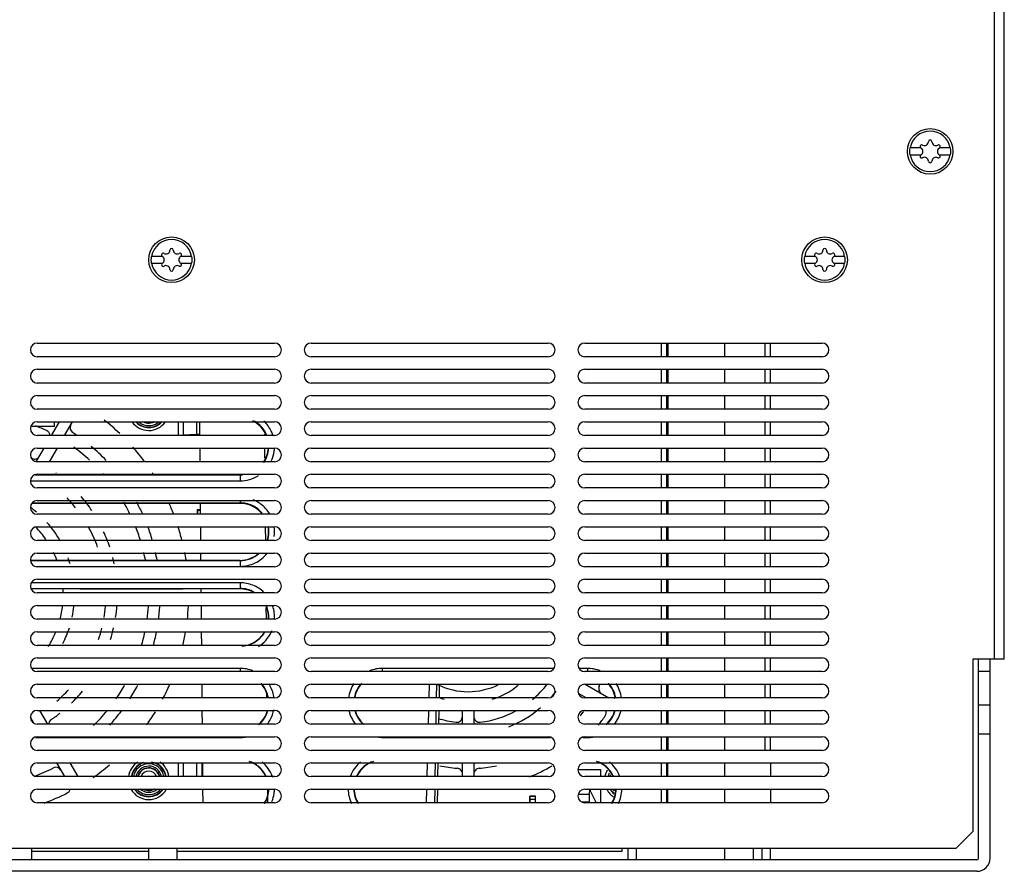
# Model space of a CAD drawing. Header units: millimetres. Extents: x 41 to 336, y 113 to 411.
# Tile 2 of 3: x 161 to 334, y 113 to 262. Entities that reach past the tile are written whole.
import ezdxf

# ---------------------------------------------------------------- set-up
doc = ezdxf.new("R2010")
doc.units = ezdxf.units.MM
doc.header["$LTSCALE"] = 34.262711
doc.layers.get('0').update_dxf_attribs({"linetype": 'CONTINUOUS'})

msp = doc.modelspace()

# ---------------------------------------------------------------- linework, layer by layer
at = {"color": 7, "linetype": 'CONTINUOUS'}
for p, q in [((333.75, 149.76), (333.75, 364.66)), ((331.95, 362.86), (331.95, 149.76)), ((319.11, 239.36), (317.19, 239.36)), ((324.31, 239.36), (322.39, 239.36)), ((317.19, 238.16), (319.11, 238.16)), ((322.39, 238.16), (324.31, 238.16)), ((186.11, 220.36), (184.19, 220.36)), ((191.31, 220.36), (189.39, 220.36)), ((300.61, 220.36), (298.69, 220.36)), ((305.81, 220.36), (303.89, 220.36)), ((184.19, 219.16), (186.11, 219.16)), ((189.39, 219.16), (191.31, 219.16)), ((298.69, 219.16), (300.61, 219.16)), ((303.89, 219.16), (305.81, 219.16)), ((164.2, 205.16), (205.8, 205.16)), ((212.2, 205.16), (253.8, 205.16)), ((260.2, 205.16), (301.8, 205.16)), ((273.57, 205.16), (273.57, 202.76)), ((274.57, 202.76), (274.57, 205.16)), ((274.76, 205.16), (274.76, 202.76)), ((284.75, 202.76), (284.75, 205.16)), ((291.75, 205.16), (291.75, 202.76)), ((292.75, 202.76), (292.75, 205.16)), ((205.8, 202.76), (164.2, 202.76)), ((253.8, 202.76), (212.2, 202.76)), ((301.8, 202.76), (260.2, 202.76)), ((164.2, 200.56), (205.8, 200.56)), ((212.2, 200.56), (253.8, 200.56)), ((260.2, 200.56), (301.8, 200.56)), ((273.57, 200.56), (273.57, 198.16)), ((274.57, 198.16), (274.57, 200.56)), ((274.76, 200.56), (274.76, 198.16)), ((284.75, 198.16), (284.75, 200.56)), ((291.75, 200.56), (291.75, 198.16)), ((292.75, 198.16), (292.75, 200.56)), ((205.8, 198.16), (164.2, 198.16)), ((253.8, 198.16), (212.2, 198.16)), ((301.8, 198.16), (260.2, 198.16)), ((164.2, 195.96), (205.8, 195.96)), ((212.2, 195.96), (253.8, 195.96)), ((260.2, 195.96), (301.8, 195.96)), ((273.57, 195.96), (273.57, 193.56)), ((274.57, 193.56), (274.57, 195.96)), ((274.76, 195.96), (274.76, 193.56)), ((284.75, 193.56), (284.75, 195.96)), ((291.75, 195.96), (291.75, 193.56)), ((292.75, 193.56), (292.75, 195.96)), ((205.8, 193.56), (164.2, 193.56)), ((253.8, 193.56), (212.2, 193.56)), ((301.8, 193.56), (260.2, 193.56)), ((167.22, 190.56), (163, 190.56)), ((164.2, 191.36), (205.8, 191.36)), ((166.71, 188.96), (168.1, 191.36)), ((167.22, 190.56), (167.24, 191.36)), ((169, 188.96), (170.39, 191.36)), ((188.95, 188.96), (188.95, 191.36)), ((189.81, 191.36), (189.81, 189.01)), ((192.11, 191.36), (192.11, 189.15)), ((192.64, 191.36), (192.66, 188.96)), ((212.2, 191.36), (253.8, 191.36)), ((260.2, 191.36), (301.8, 191.36)), ((273.57, 191.36), (273.57, 188.96)), ((274.57, 188.96), (274.57, 191.36)), ((274.76, 191.36), (274.76, 188.96)), ((284.75, 188.96), (284.75, 191.36)), ((291.75, 191.36), (291.75, 188.96)), ((292.75, 188.96), (292.75, 191.36)), ((205.8, 188.96), (164.2, 188.96)), ((192.11, 189.15), (189.81, 189.01)), ((192.65, 189.15), (192.11, 189.15)), ((204.1, 188.96), (204.1, 189.17)), ((253.8, 188.96), (212.2, 188.96)), ((301.8, 188.96), (260.2, 188.96)), ((164.09, 184.43), (165.44, 186.76)), ((164.2, 186.76), (205.8, 186.76)), ((166.35, 184.36), (167.73, 186.76)), ((192.68, 186.76), (192.7, 184.36)), ((204.13, 185.01), (204.12, 186.76)), ((212.2, 186.76), (253.8, 186.76)), ((260.2, 186.76), (301.8, 186.76)), ((273.57, 186.76), (273.57, 184.36)), ((274.57, 184.36), (274.57, 186.76)), ((274.76, 186.76), (274.76, 184.36)), ((284.75, 184.36), (284.75, 186.76)), ((291.75, 186.76), (291.75, 184.36)), ((292.75, 184.36), (292.75, 186.76)), ((205.8, 184.36), (164.2, 184.36)), ((253.8, 184.36), (212.2, 184.36)), ((301.8, 184.36), (260.2, 184.36)), ((199.75, 182.02), (163.85, 182.02)), ((163.96, 182.06), (199.75, 182.06)), ((164.2, 182.16), (205.8, 182.16)), ((165.02, 182.06), (165.08, 182.16)), ((192.72, 182.16), (192.72, 182.06)), ((199.75, 182.02), (199.75, 181.02)), ((212.2, 182.16), (253.8, 182.16)), ((260.2, 182.16), (301.8, 182.16)), ((273.57, 182.16), (273.57, 179.76)), ((274.57, 179.76), (274.57, 182.16)), ((274.76, 182.16), (274.76, 179.76)), ((284.75, 179.76), (284.75, 182.16)), ((291.75, 182.16), (291.75, 179.76)), ((292.75, 179.76), (292.75, 182.16)), ((163, 181.02), (199.74, 181.02)), ((205.8, 179.76), (164.2, 179.76)), ((253.8, 179.76), (212.2, 179.76)), ((301.8, 179.76), (260.2, 179.76)), ((199.75, 177.06), (163.29, 177.06)), ((163.33, 177.15), (199.75, 177.15)), ((164.2, 177.56), (205.8, 177.56)), ((192.76, 177.06), (192.78, 175.16)), ((199.75, 177.56), (199.75, 177.06)), ((212.2, 177.56), (253.8, 177.56)), ((260.2, 177.56), (301.8, 177.56)), ((273.57, 177.56), (273.57, 175.16)), ((274.57, 175.16), (274.57, 177.56)), ((274.76, 177.56), (274.76, 175.16)), ((284.75, 175.16), (284.75, 177.56)), ((291.75, 177.56), (291.75, 175.16)), ((292.75, 175.16), (292.75, 177.56)), ((205.8, 175.16), (164.2, 175.16)), ((192.22, 175.96), (192.77, 175.96)), ((192.28, 175.9), (192.22, 175.96)), ((192.22, 175.96), (192.22, 175.16)), ((192.28, 175.9), (192.28, 175.16)), ((253.8, 175.16), (212.2, 175.16)), ((301.8, 175.16), (260.2, 175.16)), ((164.2, 172.96), (205.8, 172.96)), ((192.8, 172.96), (192.82, 170.56)), ((204.25, 170.56), (204.23, 172.96)), ((212.2, 172.96), (253.8, 172.96)), ((260.2, 172.96), (301.8, 172.96)), ((273.57, 172.96), (273.57, 170.56)), ((274.57, 170.56), (274.57, 172.96)), ((274.76, 172.96), (274.76, 170.56)), ((284.75, 170.56), (284.75, 172.96)), ((291.75, 172.96), (291.75, 170.56)), ((292.75, 170.56), (292.75, 172.96)), ((205.8, 170.56), (164.2, 170.56)), ((253.8, 170.56), (212.2, 170.56)), ((301.8, 170.56), (260.2, 170.56)), ((164.2, 168.36), (205.8, 168.36)), ((192.84, 168.36), (192.85, 167.06)), ((212.2, 168.36), (253.8, 168.36)), ((260.2, 168.36), (301.8, 168.36)), ((273.57, 168.36), (273.57, 165.96)), ((274.57, 165.96), (274.57, 168.36)), ((274.76, 168.36), (274.76, 165.96)), ((284.75, 165.96), (284.75, 168.36)), ((291.75, 168.36), (291.75, 165.96)), ((292.75, 165.96), (292.75, 168.36)), ((163, 167.06), (199.75, 167.06)), ((199.75, 167.02), (163.06, 167.02)), ((164.06, 166.02), (199.74, 166.02)), ((205.8, 165.96), (164.2, 165.96)), ((199.75, 167.02), (199.75, 166.02)), ((253.8, 165.96), (212.2, 165.96)), ((301.8, 165.96), (260.2, 165.96)), ((199.74, 163.15), (163.24, 163.15)), ((164.2, 163.76), (205.8, 163.76)), ((199.75, 163.15), (199.75, 162.06)), ((212.2, 163.76), (253.8, 163.76)), ((260.2, 163.76), (301.8, 163.76)), ((273.57, 163.76), (273.57, 161.36)), ((274.57, 161.36), (274.57, 163.76)), ((274.76, 163.76), (274.76, 161.36)), ((284.75, 161.36), (284.75, 163.76)), ((291.75, 163.76), (291.75, 161.36)), ((292.75, 161.36), (292.75, 163.76)), ((163.17, 162.15), (199.75, 162.15)), ((199.75, 162.06), (163.21, 162.06)), ((205.8, 161.36), (164.2, 161.36)), ((171.64, 162.05), (189.71, 162.05)), ((192.89, 162.06), (192.9, 161.36)), ((253.8, 161.36), (212.2, 161.36)), ((301.8, 161.36), (260.2, 161.36)), ((164.2, 159.16), (205.8, 159.16)), ((192.92, 159.16), (192.94, 156.76)), ((212.2, 159.16), (253.8, 159.16)), ((260.2, 159.16), (301.8, 159.16)), ((273.57, 159.16), (273.57, 156.76)), ((274.57, 156.76), (274.57, 159.16)), ((274.76, 159.16), (274.76, 156.76)), ((284.75, 156.76), (284.75, 159.16)), ((291.75, 159.16), (291.75, 156.76)), ((292.75, 156.76), (292.75, 159.16)), ((204.37, 156.76), (204.35, 158.81)), ((205.8, 156.76), (164.2, 156.76)), ((253.8, 156.76), (212.2, 156.76)), ((301.8, 156.76), (260.2, 156.76)), ((164.2, 154.56), (205.8, 154.56)), ((192.96, 154.56), (192.98, 152.16)), ((212.2, 154.56), (253.8, 154.56)), ((260.2, 154.56), (301.8, 154.56)), ((273.57, 154.56), (273.57, 152.16)), ((274.57, 152.16), (274.57, 154.56)), ((274.76, 154.56), (274.76, 152.16)), ((284.75, 152.16), (284.75, 154.56)), ((291.75, 154.56), (291.75, 152.16)), ((292.75, 152.16), (292.75, 154.56)), ((205.8, 152.16), (164.2, 152.16)), ((253.8, 152.16), (212.2, 152.16)), ((301.8, 152.16), (260.2, 152.16)), ((164.2, 149.96), (205.8, 149.96)), ((212.2, 149.96), (253.8, 149.96)), ((260.2, 149.96), (301.8, 149.96)), ((273.57, 149.96), (273.57, 147.56)), ((274.57, 147.56), (274.57, 149.96)), ((274.76, 149.96), (274.76, 147.56)), ((284.75, 147.56), (284.75, 149.96)), ((291.75, 149.96), (291.75, 147.56)), ((292.75, 147.56), (292.75, 149.96)), ((333.75, 149.76), (328.25, 149.76)), ((328.25, 149.76), (328.25, 119.56)), ((329.25, 114.86), (329.25, 149.76)), ((331.25, 114.86), (331.25, 149.76)), ((199.74, 148.14), (163.26, 148.14)), ((205.8, 147.56), (164.2, 147.56)), ((199.75, 148.14), (199.75, 147.56)), ((253.8, 147.56), (212.2, 147.56)), ((224.75, 147.56), (224.75, 148.14)), ((254.74, 148.14), (224.76, 148.14)), ((260.64, 148.14), (259.26, 148.14)), ((301.8, 147.56), (260.2, 147.56)), ((260.65, 148.14), (260.65, 147.56)), ((331.25, 147.56), (329.25, 147.56)), ((164.2, 145.36), (205.8, 145.36)), ((193.04, 145.36), (193.06, 142.96)), ((212.2, 145.36), (253.8, 145.36)), ((232.91, 145.36), (232.85, 142.96)), ((234.21, 142.96), (234.25, 145.36)), ((234.69, 145.36), (234.64, 142.96)), ((260.2, 145.36), (301.8, 145.36)), ((260.26, 145.36), (264.44, 142.95)), ((273.57, 145.36), (273.57, 142.96)), ((274.57, 142.96), (274.57, 145.36)), ((274.76, 145.36), (274.76, 142.96)), ((284.75, 142.96), (284.75, 145.36)), ((291.75, 145.36), (291.75, 142.96)), ((292.75, 142.96), (292.75, 145.36)), ((204.48, 142.96), (204.48, 143.64)), ((260.46, 142.96), (259.19, 143.69)), ((205.8, 142.96), (164.2, 142.96)), ((253.8, 142.96), (212.2, 142.96)), ((301.8, 142.96), (260.2, 142.96)), ((331.25, 141.66), (329.25, 141.66)), ((164.2, 140.76), (205.8, 140.76)), ((164.61, 140.76), (166, 138.36)), ((193.08, 140.76), (193.1, 138.36)), ((204.5, 140.52), (204.5, 140.76)), ((212.2, 140.76), (253.8, 140.76)), ((232.79, 140.76), (232.73, 138.36)), ((234.13, 138.36), (234.17, 140.76)), ((234.61, 140.76), (234.56, 138.36)), ((238.76, 138.36), (238.76, 140.76)), ((240.74, 140.76), (240.74, 138.36)), ((260.2, 140.76), (301.8, 140.76)), ((273.57, 140.76), (273.57, 138.36)), ((274.57, 138.36), (274.57, 140.76)), ((274.76, 140.76), (274.76, 138.36)), ((284.75, 138.36), (284.75, 140.76)), ((291.75, 140.76), (291.75, 138.36)), ((292.75, 138.36), (292.75, 140.76)), ((163.56, 138.63), (163.01, 139.57)), ((205.8, 138.36), (164.2, 138.36)), ((253.8, 138.36), (212.2, 138.36)), ((301.8, 138.36), (260.2, 138.36)), ((329.25, 136.66), (331.25, 136.66)), ((163.87, 136.03), (199.74, 136.03)), ((164.2, 136.16), (205.8, 136.16)), ((199.75, 136.16), (199.75, 136.03)), ((212.2, 136.16), (253.8, 136.16)), ((224.75, 136.03), (224.75, 136.16)), ((224.76, 136.03), (254.13, 136.03)), ((259.87, 136.03), (260.64, 136.03)), ((260.2, 136.16), (301.8, 136.16)), ((260.65, 136.16), (260.65, 136.03)), ((273.57, 136.16), (273.57, 133.76)), ((274.57, 133.76), (274.57, 136.16)), ((274.76, 136.16), (274.76, 133.76)), ((284.75, 133.76), (284.75, 136.16)), ((291.75, 136.16), (291.75, 133.76)), ((292.75, 133.76), (292.75, 136.16)), ((205.8, 133.76), (164.2, 133.76)), ((253.8, 133.76), (212.2, 133.76)), ((301.8, 133.76), (260.2, 133.76)), ((164.2, 131.56), (205.8, 131.56)), ((169.02, 129.16), (167.64, 131.56)), ((169.93, 131.56), (171.31, 129.16)), ((188.95, 129.16), (188.95, 131.56)), ((189.78, 131.56), (189.78, 129.16)), ((192.11, 131.56), (192.11, 129.16)), ((193.06, 131.56), (193.06, 129.16)), ((193.16, 131.56), (193.18, 129.16)), ((212.2, 131.56), (253.8, 131.56)), ((232.55, 131.56), (232.49, 129.16)), ((233.97, 129.16), (234.01, 131.56)), ((234.45, 131.56), (234.4, 129.16)), ((238.76, 129.16), (238.76, 131.56)), ((240.74, 131.56), (240.74, 129.16)), ((260.2, 131.56), (301.8, 131.56)), ((273.57, 131.56), (273.57, 129.16)), ((274.57, 129.16), (274.57, 131.56)), ((274.74, 129.16), (274.75, 131.56)), ((284.75, 129.16), (284.75, 131.56)), ((284.75, 129.16), (284.75, 131.56)), ((292.75, 131.56), (292.75, 129.16)), ((259, 130.38), (262.95, 130.38)), ((262.95, 130.38), (262.95, 129.16)), ((205.8, 129.16), (164.2, 129.16)), ((253.8, 129.16), (212.2, 129.16)), ((301.8, 129.16), (260.2, 129.16)), ((164.2, 126.96), (205.8, 126.96)), ((193.2, 126.96), (193.22, 124.56)), ((204.63, 124.56), (204.61, 126.96)), ((212.2, 126.96), (253.8, 126.96)), ((232.43, 126.96), (232.37, 124.56)), ((233.9, 124.56), (233.94, 126.96)), ((234.37, 126.96), (234.32, 124.56)), ((259.13, 126.08), (260.99, 126.08)), ((260.2, 126.96), (301.8, 126.96)), ((261.05, 126.96), (260.99, 126.08)), ((260.99, 126.08), (260.99, 124.76)), ((261.22, 126.56), (261.22, 126.96)), ((261.22, 126.56), (262.22, 124.56)), ((262.95, 126.96), (262.95, 124.56)), ((273.57, 126.96), (273.57, 124.56)), ((274.57, 124.56), (274.57, 126.96)), ((274.73, 124.56), (274.74, 126.96)), ((284.75, 124.56), (284.75, 126.96)), ((284.75, 124.56), (284.75, 126.96)), ((292.75, 126.96), (292.75, 124.56)), ((205.8, 124.56), (164.2, 124.56)), ((253.8, 124.56), (212.2, 124.56)), ((251.55, 125.74), (250.56, 125.74)), ((250.61, 125.68), (250.56, 125.74)), ((250.56, 124.56), (250.56, 125.74)), ((251.49, 125.68), (250.61, 125.68)), ((250.62, 125.18), (251.49, 125.18)), ((250.62, 124.56), (250.62, 125.18)), ((251.49, 125.18), (251.48, 124.56)), ((251.49, 125.68), (251.55, 125.74)), ((251.55, 124.56), (251.55, 125.74)), ((254.95, 125.65), (254.95, 125.88)), ((259.72, 124.76), (260.99, 124.76)), ((301.8, 124.56), (260.2, 124.56)), ((261.09, 124.56), (260.99, 124.76)), ((325.25, 116.56), (328.25, 119.56)), ((325.25, 116.56), (50.25, 116.56)), ((163.25, 114.56), (163.25, 116.56)), ((183.75, 116.06), (163.25, 116.06)), ((183.75, 114.56), (183.75, 116.56)), ((188.75, 114.56), (188.75, 116.56)), ((266.7, 116.06), (188.75, 116.06)), ((266.71, 116.56), (266.7, 116.06)), ((267.75, 116.56), (267.75, 114.56)), ((269.25, 114.56), (269.25, 116.56)), ((284.75, 114.56), (284.75, 116.56)), ((289.75, 114.56), (289.75, 116.56)), ((291.25, 116.56), (291.25, 114.56)), ((292.75, 114.56), (292.75, 116.56)), ((328.95, 114.56), (46.55, 114.56)), ((328.95, 112.56), (46.55, 112.56))]:
    msp.add_line(p, q, dxfattribs=at)
for centre in [(320.75, 238.76), (187.75, 219.76), (302.25, 219.76)]:
    msp.add_circle(centre, 4, dxfattribs=at)
for centre, radius, start, end in [((320.75, 238.76), 3.55, 9.7431, 170.2569), ((319.77, 240.46), 0.681, 240, 360), ((320.75, 240.46), 0.3, 0, 180), ((321.73, 240.46), 0.681, 180, 300), ((320.75, 238.76), 3.61, 170.4403, 189.5597), ((319.28, 239.61), 0.3, 60, 240), ((318.79, 238.76), 0.681, 300, 60), ((322.71, 238.76), 0.681, 120, 240), ((322.22, 239.61), 0.3, 300, 120), ((320.75, 238.76), 3.61, 350.4403, 9.5597), ((320.75, 238.76), 3.55, 189.7431, 350.2569), ((319.28, 237.91), 0.3, 120, 300), ((319.77, 237.06), 0.681, 0, 120), ((320.75, 237.06), 0.3, 180, 360), ((321.73, 237.06), 0.681, 60, 180), ((322.22, 237.91), 0.3, 240, 60), ((187.75, 219.76), 3.55, 9.7431, 170.2569), ((302.25, 219.76), 3.55, 9.7431, 170.2569), ((186.77, 221.46), 0.681, 240, 360), ((187.75, 221.46), 0.3, 0, 180), ((188.73, 221.46), 0.681, 180, 300), ((301.27, 221.46), 0.681, 240, 360), ((302.25, 221.46), 0.3, 0, 180), ((303.23, 221.46), 0.681, 180, 300), ((187.75, 219.76), 3.61, 170.4403, 189.5597), ((186.28, 220.61), 0.3, 60, 240), ((185.79, 219.76), 0.681, 300, 60), ((189.71, 219.76), 0.681, 120, 240), ((189.22, 220.61), 0.3, 300, 120), ((187.75, 219.76), 3.61, 350.4403, 9.5597), ((302.25, 219.76), 3.61, 170.4403, 189.5597), ((300.78, 220.61), 0.3, 60, 240), ((300.29, 219.76), 0.681, 300, 60), ((304.21, 219.76), 0.681, 120, 240), ((303.72, 220.61), 0.3, 300, 120), ((302.25, 219.76), 3.61, 350.4403, 9.5597), ((187.75, 219.76), 3.55, 189.7431, 350.2569), ((186.28, 218.91), 0.3, 120, 300), ((186.77, 218.06), 0.681, 0, 120), ((187.75, 218.06), 0.3, 180, 360), ((188.73, 218.06), 0.681, 60, 180), ((189.22, 218.91), 0.3, 240, 60), ((302.25, 219.76), 3.55, 189.7431, 350.2569), ((300.78, 218.91), 0.3, 120, 300), ((301.27, 218.06), 0.681, 0, 120), ((302.25, 218.06), 0.3, 180, 360), ((303.23, 218.06), 0.681, 60, 180), ((303.72, 218.91), 0.3, 240, 60), ((164.2, 203.96), 1.2, 90, 270), ((205.8, 203.96), 1.2, 270, 90), ((212.2, 203.96), 1.2, 90, 270), ((253.8, 203.96), 1.2, 270, 90), ((260.2, 203.96), 1.2, 90, 270), ((301.8, 203.96), 1.2, 270, 90), ((164.2, 199.36), 1.2, 90, 270), ((205.8, 199.36), 1.2, 270, 90), ((212.2, 199.36), 1.2, 90, 270), ((253.8, 199.36), 1.2, 270, 90), ((260.2, 199.36), 1.2, 90, 270), ((301.8, 199.36), 1.2, 270, 90), ((164.2, 194.76), 1.2, 90, 270), ((205.8, 194.76), 1.2, 270, 90), ((212.2, 194.76), 1.2, 90, 270), ((253.8, 194.76), 1.2, 270, 90), ((260.2, 194.76), 1.2, 90, 270), ((301.8, 194.76), 1.2, 270, 90), ((151.75, 161.06), 39.01, 46.3896, 51.6632), ((164.2, 190.16), 1.2, 90, 270), ((151.75, 161.06), 32, 63.699, 67.6141), ((170.95, 190.32), 1, 149.9992, 236.725), ((183.75, 193.41), 3.57, 215.2085, 324.0615), ((183.75, 193.41), 3.07, 224.1039, 317.7587), ((183.75, 193.41), 3.01, 225.3255, 316.3139), ((183.75, 193.41), 2.71, 232.4686, 307.8805), ((183.75, 193.41), 2.29, 244.883, 299.7764), ((205.8, 190.16), 1.2, 270, 90), ((212.2, 190.16), 1.2, 90, 270), ((253.8, 190.16), 1.2, 270, 90), ((260.2, 190.16), 1.2, 90, 270), ((301.8, 190.16), 1.2, 270, 90), ((151.75, 161.06), 34, 55.3922, 56.7242), ((199.73, 187.08), 6.09, 16.6501, 18.6862), ((164.2, 185.56), 1.2, 90, 270), ((151.75, 161.06), 32, 47.4549, 53.8323), ((151.75, 161.06), 34, 43.8112, 49.8497), ((151.75, 161.06), 39.01, 36.8764, 41.5338), ((199.76, 187.09), 6.06, 351.885, 356.9218), ((205.8, 185.56), 1.2, 270, 90), ((212.2, 185.56), 1.2, 90, 270), ((253.8, 185.56), 1.2, 270, 90), ((260.2, 185.56), 1.2, 90, 270), ((301.8, 185.56), 1.2, 270, 90), ((151.75, 161.06), 26.5, 64.1706, 64.2481), ((199.72, 187.1), 6.1, 335.8412, 351.8383), ((164.2, 180.96), 1.2, 90, 270), ((151.75, 161.06), 26.5, 53.4207, 53.6803), ((151.75, 161.06), 32, 41.3281, 41.5946), ((151.75, 161.06), 34, 38.2178, 38.4126), ((151.75, 161.06), 39.01, 32.9532, 33.1237), ((199.75, 187.02), 4.96, 270.008, 273.6027), ((199.75, 187.06), 5.04, 270.0297, 275.2256), ((205.8, 180.96), 1.2, 270, 90), ((212.2, 180.96), 1.2, 90, 270), ((253.8, 180.96), 1.2, 270, 90), ((260.2, 180.96), 1.2, 90, 270), ((301.8, 180.96), 1.2, 270, 90), ((151.75, 161.06), 24.5, 38.4777, 43.7558), ((151.75, 161.06), 26.5, 33.7707, 40.5165), ((164.2, 176.36), 1.2, 90, 270), ((151.75, 161.06), 18.99, 49.4749, 53.5697), ((151.75, 161.06), 32, 26.446, 30.3867), ((151.75, 161.06), 34, 24.7332, 28.4503), ((151.75, 161.06), 39.01, 21.2044, 24.4388), ((205.8, 176.36), 1.2, 270, 90), ((212.2, 176.36), 1.2, 90, 270), ((253.8, 176.36), 1.2, 270, 90), ((260.2, 176.36), 1.2, 90, 270), ((301.8, 176.36), 1.2, 270, 90), ((164.2, 171.76), 1.2, 90, 270), ((151.75, 161.06), 17.01, 34.7426, 44.0496), ((151.75, 161.06), 18.99, 30.2242, 41.8081), ((151.75, 161.06), 24.5, 19.914, 28.6316), ((151.75, 161.06), 32, 17.388, 21.8762), ((151.75, 161.06), 34, 16.3563, 20.5132), ((151.75, 161.06), 39.01, 14.2422, 17.867), ((199.72, 172.09), 6.09, 351.9166, 8.123), ((205.8, 171.76), 1.2, 270, 90), ((212.2, 171.76), 1.2, 90, 270), ((253.8, 171.76), 1.2, 270, 90), ((260.2, 171.76), 1.2, 90, 270), ((301.8, 171.76), 1.2, 270, 90), ((151.75, 161.06), 26.5, 18.3369, 24.6006), ((164.2, 167.16), 1.2, 90, 270), ((151.75, 161.06), 17.01, 20.7537, 25.7258), ((151.75, 161.06), 18.99, 16.4793, 19.8888), ((151.75, 161.06), 26.5, 11.8047, 14.2251), ((151.75, 161.06), 32, 10.9495, 13.3344), ((151.75, 161.06), 34, 10.3057, 12.5474), ((151.75, 161.06), 39.01, 8.9794, 10.9328), ((205.8, 167.16), 1.2, 270, 90), ((212.2, 167.16), 1.2, 90, 270), ((253.8, 167.16), 1.2, 270, 90), ((260.2, 167.16), 1.2, 90, 270), ((301.8, 167.16), 1.2, 270, 90), ((164.2, 162.56), 1.2, 90, 270), ((205.8, 162.56), 1.2, 270, 90), ((212.2, 162.56), 1.2, 90, 270), ((253.8, 162.56), 1.2, 270, 90), ((260.2, 162.56), 1.2, 90, 270), ((301.8, 162.56), 1.2, 270, 90), ((151.75, 161.06), 17.01, 1.0476, 3.4803), ((164.2, 157.96), 1.2, 90, 270), ((151.75, 161.06), 17.01, 345.1474, 353.4137), ((151.75, 161.06), 18.99, 347.958, 354.2836), ((151.75, 161.06), 24.5, 350.6082, 355.118), ((175.16, 159.06), 1, 355.1564, 6.017), ((151.75, 161.06), 26.5, 351.3684, 355.8294), ((151.75, 161.06), 32, 352.1728, 356.301), ((182.69, 159.06), 0.998, 356.3425, 6.1367), ((151.75, 161.06), 34, 352.6305, 356.7242), ((151.75, 161.06), 39.01, 353.5808, 356.997), ((189.71, 159.07), 0.996, 357.0294, 5.5802), ((205.8, 157.96), 1.2, 270, 90), ((212.2, 157.96), 1.2, 90, 270), ((253.8, 157.96), 1.2, 270, 90), ((260.2, 157.96), 1.2, 90, 270), ((301.8, 157.96), 1.2, 270, 90), ((164.2, 153.36), 1.2, 90, 270), ((151.75, 161.06), 17.01, 327.7142, 337.5299), ((151.75, 161.06), 18.99, 333.2685, 342.2112), ((151.75, 161.06), 24.5, 341.3054, 346.1624), ((151.75, 161.06), 26.5, 342.7876, 347.264), ((151.75, 161.06), 32, 343.7187, 348.1335), ((151.75, 161.06), 34, 344.6842, 348.832), ((151.75, 161.06), 39.01, 346.6623, 350.269), ((199.77, 157.08), 6.04, 334.3046, 337.6243), ((205.8, 153.36), 1.2, 270, 90), ((212.2, 153.36), 1.2, 90, 270), ((253.8, 153.36), 1.2, 270, 90), ((260.2, 153.36), 1.2, 90, 270), ((301.8, 153.36), 1.2, 270, 90), ((164.2, 148.76), 1.2, 90, 270), ((205.8, 148.76), 1.2, 270, 90), ((212.2, 148.76), 1.2, 90, 270), ((253.8, 148.76), 1.2, 270, 90), ((260.2, 148.76), 1.2, 90, 270), ((301.8, 148.76), 1.2, 270, 90), ((164.2, 144.16), 1.2, 90, 270), ((151.75, 161.06), 32, 325.2525, 330.2338), ((151.75, 161.06), 34, 327.4534, 332.1358), ((151.75, 161.06), 39.01, 331.9792, 336.0728), ((199.73, 142.07), 6.08, 29.1744, 33.8236), ((205.8, 144.16), 1.2, 270, 90), ((212.2, 144.16), 1.2, 90, 270), ((239.75, 156.06), 12.01, 243.8602, 296.0975), ((239.75, 156.06), 13.99, 287.4451, 308.8747), ((239.75, 156.06), 17.5, 310.2275, 322.145), ((253.8, 144.16), 1.2, 270, 90), ((260.2, 144.16), 1.2, 90, 270), ((239.75, 156.06), 25.5, 334.3282, 335.0122), ((301.8, 144.16), 1.2, 270, 90), ((151.75, 161.06), 24.5, 310.4423, 317.0757), ((151.75, 161.06), 26.5, 314.0589, 320.261), ((239.75, 156.06), 19.5, 318.3488, 322.173), ((239.75, 156.06), 13.99, 248.2674, 252.5549), ((264.94, 143.82), 1.01, 295.6411, 300.1549), ((164.2, 139.56), 1.2, 90, 270), ((151.75, 161.06), 26.5, 304.1706, 308.3922), ((151.75, 161.06), 32, 314.1396, 320.5348), ((151.75, 161.06), 34, 317.7036, 323.1486), ((151.75, 161.06), 39.01, 324.1464, 328.2397), ((199.74, 142.09), 6.06, 347.128, 348.1656), ((205.8, 139.56), 1.2, 270, 90), ((212.2, 139.56), 1.2, 90, 270), ((239.75, 156.06), 17.5, 276.9619, 298.503), ((239.75, 156.06), 19.5, 291.4577, 310.5758), ((253.8, 139.56), 1.2, 270, 90), ((260.2, 139.56), 1.2, 90, 270), ((239.75, 156.06), 25.5, 320.4201, 322.6688), ((301.8, 139.56), 1.2, 270, 90), ((199.74, 142.09), 6.07, 321.6001, 326.9326), ((239.75, 156.06), 17.5, 252.4672, 263.0381), ((237.75, 139.69), 1, 263.0409, 359.9972), ((241.75, 139.69), 1, 180.0028, 276.9591), ((239.75, 156.06), 29.01, 322.0079, 325.9232), ((164.2, 134.96), 1.2, 90, 270), ((199.71, 142.34), 6.32, 270.2621, 279.1258), ((205.8, 134.96), 1.2, 270, 90), ((212.2, 134.96), 1.2, 90, 270), ((224.78, 142.34), 6.31, 260.8631, 269.7438), ((253.8, 134.96), 1.2, 270, 90), ((260.2, 134.96), 1.2, 90, 270), ((260.61, 142.34), 6.32, 270.2621, 279.1258), ((301.8, 134.96), 1.2, 270, 90), ((164.2, 130.36), 1.2, 90, 270), ((170.96, 131.8), 1.01, 194.8218, 209.9265), ((151.75, 161.06), 39.01, 304.8084, 310.0949), ((183.75, 128.71), 3.57, 123.1134, 172.6739), ((183.75, 128.71), 3.07, 108.5441, 171.3822), ((183.75, 128.71), 3.01, 106.5294, 171.2022), ((183.75, 128.71), 2.71, 10.2815, 170.0518), ((183.75, 128.71), 3.01, 9.1185, 81.2863), ((183.75, 128.71), 3.07, 8.9456, 68.7567), ((183.75, 128.71), 3.57, 7.8111, 56.4328), ((205.8, 130.36), 1.2, 270, 90), ((212.2, 130.36), 1.2, 90, 270), ((253.8, 130.36), 1.2, 270, 90), ((260.2, 130.36), 1.2, 90, 270), ((301.8, 130.36), 1.2, 270, 90), ((151.75, 161.06), 34, 290.7212, 296.7242), ((167.49, 129.8), 1, 29.9992, 116.725), ((183.75, 128.71), 2.29, 11.3293, 169.0064), ((183.75, 128.71), 1.99, 14.7759, 167.516), ((183.75, 128.71), 1.93, 14.8048, 167.1409), ((183.75, 128.71), 1.43, 19.1405, 160.2756), ((239.75, 156.06), 25.5, 258.7298, 265.6718), ((239.75, 156.06), 25.5, 274.3282, 281.2702), ((239.75, 156.06), 29.01, 291.8186, 300.4996), ((267.25, 128.56), 3.57, 151.503, 169.9314), ((267.25, 128.56), 3.01, 156.6503, 168.0251), ((267.25, 128.56), 2.71, 160.1938, 166.4696), ((199.73, 127.08), 6.07, 18.4345, 20.9298), ((164.2, 125.76), 1.2, 90, 270), ((151.75, 161.06), 39.01, 290.5415, 296.997), ((183.75, 128.71), 3.57, 209.957, 329.4532), ((183.75, 128.71), 3.07, 214.8592, 324.3713), ((183.75, 128.71), 3.01, 215.9025, 323.6673), ((183.75, 128.71), 2.71, 221.9404, 319.4999), ((183.75, 128.71), 2.29, 226.6967, 311.7456), ((183.75, 128.71), 1.99, 242.4154, 301.2524), ((183.75, 128.71), 1.93, 246.4403, 298.8369), ((199.72, 127.09), 6.08, 337.6648, 351.8709), ((199.75, 127.08), 6.05, 351.9141, 358.8612), ((205.8, 125.76), 1.2, 270, 90), ((212.2, 125.76), 1.2, 90, 270), ((253.8, 125.76), 1.2, 270, 90), ((260.2, 125.76), 1.2, 90, 270), ((267.25, 128.56), 3.57, 207.3823, 237.2652), ((267.25, 128.56), 3.07, 211.8065, 231.0572), ((267.25, 128.56), 3.01, 212.4213, 230.1999), ((267.25, 128.56), 2.71, 216.6635, 225.2721), ((301.8, 125.76), 1.2, 270, 90), ((328.95, 114.86), 2.3, 270, 360), ((328.95, 114.86), 0.3, 270, 360)]:
    msp.add_arc(centre, radius, start, end, dxfattribs=at)
for centre, major_axis, start_param, end_param in [((193.28, 175.9), (1, 0), -3.132866, -2.094395), ((250.61, 124.68), (0, 1), -1.047198, -0.008727), ((251.49, 124.68), (0, 1), 0.008727, 1.047198)]:
    msp.add_ellipse(centre, major_axis=major_axis, ratio=0.008727, start_param=start_param, end_param=end_param, dxfattribs=at)
for points, knots in [([(204.35, 189.01), (204.13, 189.55), (203.47, 190.56), (202.5, 191.28), (201.97, 191.54)], [0, 0, 0, 0, 0.500033, 1, 1, 1, 1]), ([(204.44, 189), (204.23, 189.52), (203.63, 190.49), (202.75, 191.21), (202.27, 191.48)], [0, 0, 0, 0, 0.500042, 1, 1, 1, 1]), ([(205.5, 189.03), (205.42, 189.26), (205.06, 190.16), (204.48, 190.96), (203.95, 191.46)], [0, 0, 0, 0, 0.250894, 1, 1, 1, 1]), ([(166.48, 188.97), (166.46, 189.13), (166.34, 189.45), (166.08, 189.68), (165.93, 189.75)], [0, 0, 0, 0, 0.499834, 1, 1, 1, 1]), ([(203.87, 184.23), (204.12, 184.6), (204.53, 185.41), (204.71, 186.3), (204.74, 186.75)], [0, 0, 0, 0, 0.500007, 1, 1, 1, 1]), ([(203.93, 184.22), (204.18, 184.59), (204.59, 185.41), (204.77, 186.3), (204.8, 186.75)], [0, 0, 0, 0, 0.500004, 1, 1, 1, 1]), ([(163.29, 184.92), (163.51, 184.81), (164.05, 184.76), (164.47, 185.1), (164.6, 185.32)], [0, 0, 0, 0, 0.5, 1, 1, 1, 1]), ([(199.74, 181.02), (200.31, 181.02), (201.45, 181.18), (202.5, 181.65), (202.98, 181.95)], [0, 0, 0, 0, 0.49999, 1, 1, 1, 1]), ([(203.65, 175.32), (203.18, 175.88), (201.98, 176.82), (200.49, 177.15), (199.75, 177.15)], [0, 0, 0, 0, 0.499954, 1, 1, 1, 1]), ([(203.55, 175.31), (203.09, 175.85), (201.91, 176.75), (200.46, 177.06), (199.75, 177.06)], [0, 0, 0, 0, 0.499914, 1, 1, 1, 1]), ([(204.91, 175.27), (204.58, 175.81), (203.73, 176.79), (202.63, 177.46), (202.04, 177.7)], [0, 0, 0, 0, 0.500006, 1, 1, 1, 1]), ([(204.52, 170.56), (204.58, 170.76), (204.78, 171.55), (204.78, 172.39), (204.66, 172.99)], [0, 0, 0, 0, 0.250949, 1, 1, 1, 1]), ([(204.58, 170.56), (204.64, 170.75), (204.84, 171.55), (204.84, 172.39), (204.73, 172.99)], [0, 0, 0, 0, 0.250928, 1, 1, 1, 1]), ([(199.74, 166.02), (200.65, 166.02), (202.48, 166.43), (203.94, 167.61), (204.5, 168.32)], [0, 0, 0, 0, 0.500023, 1, 1, 1, 1]), ([(199.75, 167.06), (200.34, 167.06), (201.53, 167.28), (202.57, 167.89), (203.02, 168.28)], [0, 0, 0, 0, 0.500074, 1, 1, 1, 1]), ([(199.75, 167.02), (200.35, 167.02), (201.56, 167.24), (202.62, 167.87), (203.08, 168.27)], [0, 0, 0, 0, 0.500042, 1, 1, 1, 1]), ([(203.94, 161.46), (203.39, 161.99), (202.06, 162.85), (200.51, 163.14), (199.74, 163.15)], [0, 0, 0, 0, 0.499971, 1, 1, 1, 1]), ([(202.24, 161.49), (201.87, 161.7), (201.05, 162.03), (200.18, 162.15), (199.75, 162.15)], [0, 0, 0, 0, 0.500178, 1, 1, 1, 1]), ([(204.74, 156.75), (204.75, 156.96), (204.75, 157.81), (204.53, 158.66), (204.25, 159.24)], [0, 0, 0, 0, 0.251022, 1, 1, 1, 1]), ([(204.8, 156.75), (204.81, 156.96), (204.82, 157.81), (204.6, 158.66), (204.33, 159.23)], [0, 0, 0, 0, 0.250988, 1, 1, 1, 1]), ([(200.06, 152.07), (200.85, 152.12), (202.42, 152.61), (203.59, 153.77), (204.01, 154.44)], [0, 0, 0, 0, 0.500149, 1, 1, 1, 1]), ([(200.19, 152.04), (200.97, 152.11), (202.51, 152.62), (203.66, 153.78), (204.06, 154.44)], [0, 0, 0, 0, 0.50012, 1, 1, 1, 1]), ([(202.97, 151.95), (203.45, 152.26), (204.33, 152.99), (204.96, 153.95), (205.21, 154.46)], [0, 0, 0, 0, 0.500004, 1, 1, 1, 1]), ([(204.66, 142.99), (204.57, 143.46), (204.26, 144.37), (203.71, 145.16), (203.38, 145.5)], [0, 0, 0, 0, 0.499983, 1, 1, 1, 1]), ([(204.72, 142.99), (204.64, 143.46), (204.33, 144.37), (203.79, 145.16), (203.47, 145.51)], [0, 0, 0, 0, 0.499996, 1, 1, 1, 1]), ([(221.03, 145.51), (220.71, 145.16), (220.16, 144.37), (219.86, 143.46), (219.78, 142.99)], [0, 0, 0, 0, 0.500004, 1, 1, 1, 1]), ([(221.12, 145.5), (220.79, 145.16), (220.24, 144.37), (219.92, 143.46), (219.84, 142.99)], [0, 0, 0, 0, 0.500017, 1, 1, 1, 1]), ([(262.73, 145.02), (262.63, 144.8), (262.58, 144.26), (262.92, 143.84), (263.13, 143.72)], [0, 0, 0, 0, 0.5, 1, 1, 1, 1]), ([(265.56, 142.99), (265.47, 143.46), (265.16, 144.37), (264.61, 145.16), (264.28, 145.5)], [0, 0, 0, 0, 0.499983, 1, 1, 1, 1]), ([(265.62, 142.99), (265.54, 143.46), (265.23, 144.37), (264.69, 145.16), (264.37, 145.51)], [0, 0, 0, 0, 0.499996, 1, 1, 1, 1]), ([(203.02, 138.28), (203.39, 138.6), (204.04, 139.36), (204.44, 140.27), (204.57, 140.75)], [0, 0, 0, 0, 0.500019, 1, 1, 1, 1]), ([(203.07, 138.27), (203.44, 138.59), (204.09, 139.35), (204.49, 140.27), (204.62, 140.74)], [0, 0, 0, 0, 0.499998, 1, 1, 1, 1]), ([(219.87, 140.74), (220, 140.27), (220.41, 139.35), (221.06, 138.59), (221.43, 138.27)], [0, 0, 0, 0, 0.500002, 1, 1, 1, 1]), ([(219.93, 140.75), (220.06, 140.27), (220.46, 139.36), (221.11, 138.6), (221.48, 138.28)], [0, 0, 0, 0, 0.499981, 1, 1, 1, 1]), ([(263.78, 139.81), (263.87, 139.95), (263.99, 140.29), (263.93, 140.64), (263.86, 140.79)], [0, 0, 0, 0, 0.500172, 1, 1, 1, 1]), ([(263.92, 138.28), (264.29, 138.6), (264.94, 139.36), (265.34, 140.27), (265.47, 140.75)], [0, 0, 0, 0, 0.500019, 1, 1, 1, 1]), ([(263.97, 138.27), (264.34, 138.59), (264.99, 139.35), (265.39, 140.27), (265.52, 140.74)], [0, 0, 0, 0, 0.499998, 1, 1, 1, 1]), ([(166.63, 139.14), (166.51, 139.05), (166.29, 138.82), (166.2, 138.52), (166.2, 138.37)], [0, 0, 0, 0, 0.500144, 1, 1, 1, 1]), ([(204.25, 129.24), (203.97, 129.83), (203.15, 130.91), (201.98, 131.59), (201.35, 131.8)], [0, 0, 0, 0, 0.500003, 1, 1, 1, 1]), ([(204.32, 129.23), (204.05, 129.8), (203.29, 130.85), (202.2, 131.55), (201.61, 131.78)], [0, 0, 0, 0, 0.500046, 1, 1, 1, 1]), ([(205.4, 129.25), (205.22, 129.72), (204.73, 130.63), (204.04, 131.39), (203.65, 131.71)], [0, 0, 0, 0, 0.500005, 1, 1, 1, 1]), ([(220.85, 131.72), (220.46, 131.39), (219.76, 130.63), (219.28, 129.72), (219.1, 129.25)], [0, 0, 0, 0, 0.499995, 1, 1, 1, 1]), ([(222.89, 131.78), (222.3, 131.55), (221.2, 130.85), (220.44, 129.8), (220.18, 129.23)], [0, 0, 0, 0, 0.499954, 1, 1, 1, 1]), ([(223.14, 131.8), (222.52, 131.59), (221.35, 130.91), (220.53, 129.83), (220.25, 129.24)], [0, 0, 0, 0, 0.499997, 1, 1, 1, 1]), ([(265.15, 129.24), (264.87, 129.83), (264.05, 130.91), (262.88, 131.59), (262.25, 131.8)], [0, 0, 0, 0, 0.500003, 1, 1, 1, 1]), ([(265.22, 129.23), (264.95, 129.8), (264.19, 130.85), (263.1, 131.55), (262.51, 131.78)], [0, 0, 0, 0, 0.500046, 1, 1, 1, 1]), ([(266.3, 129.25), (266.12, 129.72), (265.63, 130.63), (264.94, 131.39), (264.55, 131.71)], [0, 0, 0, 0, 0.500005, 1, 1, 1, 1]), ([(238.75, 129.64), (238.75, 129.88), (238.56, 130.39), (238.07, 130.62), (237.82, 130.64)], [0, 0, 0, 0, 0.5, 1, 1, 1, 1]), ([(241.67, 130.64), (241.43, 130.62), (240.94, 130.39), (240.75, 129.88), (240.75, 129.64)], [0, 0, 0, 0, 0.5, 1, 1, 1, 1]), ([(169.46, 126.31), (169.58, 126.37), (169.81, 126.56), (169.94, 126.82), (169.97, 126.96)], [0, 0, 0, 0, 0.500079, 1, 1, 1, 1]), ([(204.01, 124.44), (204.24, 124.82), (204.6, 125.63), (204.74, 126.52), (204.75, 126.96)], [0, 0, 0, 0, 0.5, 1, 1, 1, 1]), ([(204.06, 124.44), (204.29, 124.82), (204.65, 125.63), (204.79, 126.52), (204.8, 126.96)], [0, 0, 0, 0, 0.499999, 1, 1, 1, 1]), ([(219.7, 126.96), (219.71, 126.52), (219.85, 125.63), (220.21, 124.82), (220.44, 124.44)], [0, 0, 0, 0, 0.500001, 1, 1, 1, 1]), ([(219.75, 126.96), (219.76, 126.52), (219.9, 125.63), (220.26, 124.82), (220.49, 124.44)], [0, 0, 0, 0, 0.5, 1, 1, 1, 1]), ([(264.91, 124.44), (265.14, 124.82), (265.5, 125.63), (265.64, 126.52), (265.65, 126.96)], [0, 0, 0, 0, 0.5, 1, 1, 1, 1]), ([(264.96, 124.44), (265.19, 124.82), (265.55, 125.63), (265.69, 126.52), (265.7, 126.96)], [0, 0, 0, 0, 0.499999, 1, 1, 1, 1])]:
    msp.add_open_spline(points, degree=3, knots=knots, dxfattribs=at)
for points in [[(201.97, 161.54), (201.29, 161.88), (200.51, 162.06), (199.75, 162.06)], [(205.8, 156.76), (205.84, 157.51), (205.74, 158.29), (205.5, 159)], [(202.02, 147.7), (201.31, 147.99), (200.52, 148.14), (199.74, 148.14)], [(224.76, 148.14), (223.98, 148.14), (223.19, 147.99), (222.47, 147.7)], [(262.92, 147.7), (262.21, 147.99), (261.42, 148.14), (260.64, 148.14)], [(205.74, 142.94), (205.64, 143.67), (205.4, 144.39), (205.04, 145.04)], [(219.72, 145.46), (219.22, 144.72), (218.89, 143.85), (218.76, 142.96)], [(266.64, 142.96), (266.51, 143.85), (266.18, 144.72), (265.68, 145.46)], [(204.82, 138.78), (205.21, 139.37), (205.5, 140.04), (205.65, 140.74)], [(218.84, 140.74), (219.04, 139.87), (219.45, 139.02), (220, 138.32)], [(265.39, 138.32), (265.95, 139.02), (266.35, 139.87), (266.55, 140.74)], [(218.7, 126.96), (218.71, 126.1), (218.92, 125.23), (219.29, 124.46)], [(266.1, 124.46), (266.48, 125.23), (266.68, 126.1), (266.7, 126.96)]]:
    msp.add_open_spline(points, degree=3, dxfattribs=at)

doc.saveas('drawing.dxf')
